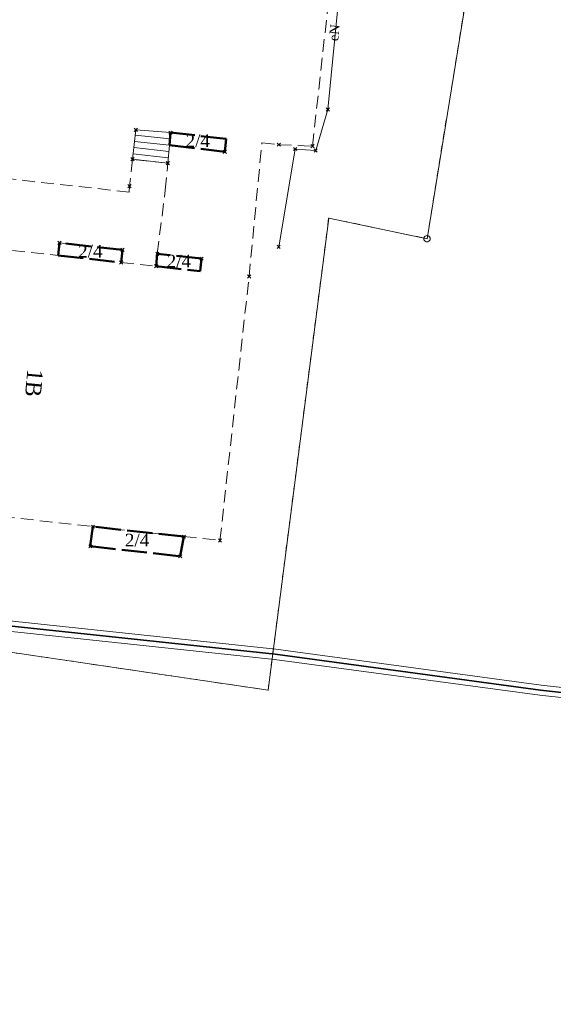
# Model space of a CAD drawing. Extents: x 7414218 to 7427513, y 5544630 to 5555035.
# Tile 34 of 46: x 7419644 to 7419687, y 5549553 to 5549631. Entities that reach past the tile are written whole.
import ezdxf
from ezdxf.enums import TextEntityAlignment as Align

# ---------------------------------------------------------------- set-up
doc = ezdxf.new("R2010")
doc.units = 0
for name, pattern in [('PRZER1-1', [1, 0.5, -0.5]), ('PRZER2-1', [1.5, 1, -0.5]), ('PRZER4-1', [2.5, 2, -0.5])]:
    doc.linetypes.add(name, pattern=pattern)
doc.layers.get('0').update_dxf_attribs({"linetype": 'CONTINUOUS'})
for name, color, linetype, lineweight in [('EGBA', 7, 'CONTINUOUS', 50), ('EGBA_O', 7, 'CONTINUOUS', 50), ('EGBP', 7, 'CONTINUOUS', 18), ('EGBS', 7, 'CONTINUOUS', 18), ('EGDE', 7, 'CONTINUOUS', 18), ('EGPG', 7, 'CONTINUOUS', 18), ('GEPADR_O', 7, 'CONTINUOUS', 18), ('OTKC', 7, 'CONTINUOUS', 18), ('SULO', 7, 'CONTINUOUS', 35)]:
    doc.layers.add(name, color=color, linetype=linetype, lineweight=lineweight)
for name, color, linetype, lineweight, true_color in [('EGUG', 7, 'CONTINUOUS', 18, 0x008000), ('GSPPRB', 7, 'CONTINUOUS', 18, 0x80ffff), ('SUEP', 1, 'CONTINUOUS', 18, 0xff0000), ('SUEP_O', 1, 'CONTINUOUS', 18, 0xff0000), ('SUWP', 5, 'CONTINUOUS', 18, 0x0000ff)]:
    doc.layers.add(name, color=color, linetype=linetype, lineweight=lineweight, true_color=true_color)
doc.styles.add('Times New Roman', font='times.ttf')

# ---------------------------------------------------------------- blocks, each defined once
blk = doc.blocks.new('GEPPGD1_2')
blk.add_hatch(color=0).paths.add_polyline_path([(0, -0.045), (0.013906, -0.042798), (0.02645, -0.036406), (0.036406, -0.02645), (0.042798, -0.013906), (0.045, 0), (0.042798, 0.013906), (0.036406, 0.02645), (0.02645, 0.036406), (0.013906, 0.042798), (0, 0.045), (-0.013906, 0.042798), (-0.02645, 0.036406), (-0.036406, 0.02645), (-0.042798, 0.013906), (-0.045, 0), (-0.042798, -0.013906), (-0.036406, -0.02645), (-0.02645, -0.036406), (-0.013906, -0.042798)])
blk = doc.blocks.new('GEPPGD1_1')
at = {"color": 0}
blk.add_lwpolyline([(0, 0.25), (0.077254, 0.237764), (0.146946, 0.202254), (0.202254, 0.146946), (0.237764, 0.077254), (0.25, 0), (0.237764, -0.077254), (0.202254, -0.146946), (0.146946, -0.202254), (0.077254, -0.237764), (0, -0.25), (-0.077254, -0.237764), (-0.146946, -0.202254), (-0.202254, -0.146946), (-0.237764, -0.077254), (-0.25, 0), (-0.237764, 0.077254), (-0.202254, 0.146946), (-0.146946, 0.202254), (-0.077254, 0.237764)], close=True, dxfattribs=at)
blk = doc.blocks.new('GSPPRB0')
at = {"color": 0, "lineweight": 18}
for points in [[(-0.12726, -0.12726), (0.12726, 0.12726)], [(-0.12726, 0.12726), (0.12726, -0.12726)]]:
    blk.add_lwpolyline(points, dxfattribs=at)

msp = doc.modelspace()

# ---------------------------------------------------------------- linework, layer by layer
at = {"layer": 'EGBA', "linetype": 'PRZER4-1', "lineweight": 50, "elevation": 10.18}
for points in [[(7419660.69, 5549621.43), (7419656.3, 5549621.92), (7419656.21, 5549620.93), (7419660.59, 5549620.41)], [(7419652.51, 5549612.68), (7419647.52, 5549613.22), (7419647.41, 5549612.23), (7419652.4, 5549611.68)], [(7419655.25, 5549612.36), (7419655.16, 5549611.38), (7419658.64, 5549611), (7419658.75, 5549611.98)], [(7419650.17, 5549590.84), (7419649.96, 5549589.29), (7419657.06, 5549588.5), (7419657.35, 5549590.05)]]:
    msp.add_lwpolyline(points, close=True, dxfattribs=at)
at = {"layer": 'EGBP', "linetype": 'PRZER2-1', "lineweight": 18, "elevation": 10.18}
msp.add_lwpolyline([(7419603.6, 5549641.77), (7419601.79, 5549625.54), (7419600.88, 5549617.43), (7419598.6, 5549596.58), (7419601.46, 5549596.27), (7419608.65, 5549595.5), (7419617.3, 5549594.52), (7419626.22, 5549593.58), (7419625.92, 5549591.03), (7419632.3, 5549590.33), (7419632.6, 5549592.87), (7419641.5, 5549591.81), (7419650.17, 5549590.84), (7419657.35, 5549590.05), (7419660.2, 5549589.75), (7419662.5, 5549610.57), (7419663.51, 5549621.12), (7419664.85, 5549620.97), (7419667.5, 5549620.85), (7419669.24, 5549636.48)], dxfattribs=at)
at = {"layer": 'EGBS', "linetype": 'Continuous', "lineweight": 18, "elevation": 10.18}
msp.add_lwpolyline([(7419653.3, 5549619.82), (7419656.08, 5549619.51), (7419656.21, 5549620.93), (7419656.3, 5549621.92), (7419653.55, 5549622.147)], close=True, dxfattribs=at)
for points in [[(7419656.211, 5549620.936), (7419653.452, 5549621.232)], [(7419656.256, 5549621.434), (7419653.505, 5549621.729)], [(7419656.165, 5549620.438), (7419653.398, 5549620.735)], [(7419656.119, 5549619.94), (7419653.345, 5549620.238)]]:
    msp.add_lwpolyline(points, dxfattribs=at)
at = {"layer": 'EGDE', "linetype": 'Continuous', "lineweight": 18, "elevation": 10.22}
msp.add_lwpolyline([(7419641.13, 5549581.31), (7419654.91, 5549579.28), (7419664, 5549577.94), (7419668.79, 5549615.18), (7419676.55, 5549613.55), (7419684.7, 5549663.65), (7419665.24, 5549660.9), (7419649.84, 5549657.3), (7419640.65, 5549655.17), (7419630.2, 5549653.58), (7419619.85, 5549651.97), (7419609.52, 5549650.05), (7419603.9, 5549648.9), (7419591.23, 5549646.31), (7419590.93, 5549644.33), (7419584.48, 5549588.54), (7419641.23, 5549582.15)], close=True, dxfattribs=at)
at = {"layer": 'EGUG', "linetype": 'PRZER1-1', "lineweight": 18, "elevation": 10.08}
msp.add_lwpolyline([(7419676.55, 5549613.55), (7419684.7, 5549663.65), (7419665.24, 5549660.9), (7419649.84, 5549657.3), (7419640.65, 5549655.17), (7419630.2, 5549653.58), (7419619.85, 5549651.97), (7419609.52, 5549650.05), (7419603.9, 5549648.9), (7419591.23, 5549646.31), (7419590.93, 5549644.33), (7419584.48, 5549588.54), (7419641.23, 5549582.15), (7419641.13, 5549581.31), (7419654.91, 5549579.28), (7419664, 5549577.94), (7419668.79, 5549615.18)], close=True, dxfattribs=at)
at = {"layer": 'OTKC', "linetype": 'PRZER2-1', "lineweight": 18, "elevation": 10.18}
msp.add_lwpolyline([(7419643.81, 5549612.63), (7419647.41, 5549612.23), (7419647.52, 5549613.22), (7419652.51, 5549612.68), (7419652.4, 5549611.68), (7419655.16, 5549611.38), (7419655.25, 5549612.36), (7419655.88, 5549617.39), (7419656.08, 5549619.51), (7419653.3, 5549619.82), (7419653.05, 5549617.7), (7419653.04, 5549617.23), (7419637.57, 5549618.93)], dxfattribs=at)
at = {"layer": 'SUEP', "linetype": 'Continuous', "lineweight": 18, "elevation": 10.14}
msp.add_lwpolyline([(7419664.84, 5549612.903), (7419666.145, 5549620.625), (7419667.758, 5549620.509), (7419668.71, 5549623.753), (7419669.908, 5549635.849)], dxfattribs=at)
at = {"layer": 'SULO', "linetype": 'Continuous', "lineweight": 35, "elevation": 10.12}
msp.add_lwpolyline([(7419371.95, 5549607.25), (7419374.34, 5549608.38), (7419374.65, 5549608.54), (7419377.75, 5549609.98), (7419380.89, 5549611.59), (7419381.39, 5549611.63), (7419390.21, 5549611.23), (7419418.22, 5549609.32), (7419425.28, 5549608.61), (7419440.37, 5549607.35), (7419450.47, 5549605.9), (7419462.07, 5549603.69), (7419474.48, 5549602.45), (7419519.42, 5549597.21), (7419544.93, 5549594.06), (7419580.78, 5549589.9), (7419596.52, 5549588), (7419664.56, 5549580.77), (7419685.52, 5549577.94), (7419703.3, 5549575.98)], dxfattribs=at)
at = {"layer": 'SUWP', "linetype": 'Continuous', "lineweight": 18, "elevation": 10.14}
for points in [[(7419801.567, 5549538.888), (7419797.002, 5549540.027), (7419793.787, 5549540.913), (7419771.838, 5549548.236), (7419770.139, 5549548.919), (7419767.271, 5549549.729), (7419761.227, 5549552.228), (7419756.817, 5549554.158), (7419723.385, 5549567.969), (7419713.725, 5549572.089), (7419703.401, 5549576.371), (7419685.569, 5549578.337), (7419664.608, 5549581.167), (7419596.565, 5549588.397), (7419580.827, 5549590.297), (7419544.978, 5549594.457), (7419519.468, 5549597.607), (7419474.523, 5549602.848), (7419462.127, 5549604.086), (7419450.545, 5549606.293)], [(7419801.373, 5549538.112), (7419796.798, 5549539.253), (7419793.553, 5549540.147), (7419771.562, 5549547.484), (7419769.881, 5549548.161), (7419767.009, 5549548.971), (7419760.913, 5549551.492), (7419756.503, 5549553.422), (7419723.075, 5549567.231), (7419713.415, 5549571.351), (7419703.199, 5549575.589), (7419685.471, 5549577.543), (7419664.512, 5549580.373), (7419596.475, 5549587.603), (7419580.733, 5549589.503), (7419544.882, 5549593.663), (7419519.372, 5549596.813), (7419474.437, 5549602.052), (7419462.013, 5549603.294), (7419450.395, 5549605.507)]]:
    msp.add_lwpolyline(points, dxfattribs=at)

# ---------------------------------------------------------------- block references
at = {"layer": 'EGPG', "linetype": 'Continuous', "lineweight": 18}
for name, p in [('GEPPGD1_2', (7419668.79, 5549615.18, 10.24)), ('GEPPGD1_1', (7419676.55, 5549613.55, 10.24)), ('GEPPGD1_2', (7419654.91, 5549579.28, 10.24)), ('GEPPGD1_2', (7419664, 5549577.94, 10.24))]:
    msp.add_blockref(name, p, dxfattribs=at)
at = {"layer": 'GSPPRB', "linetype": 'Continuous', "lineweight": 18}
for p in [(7419668.71, 5549623.753, 10.28), (7419653.55, 5549622.147, 10.28), (7419656.3, 5549621.92, 10.28), (7419660.59, 5549620.41, 10.28), (7419664.85, 5549620.97, 10.28), (7419666.145, 5549620.625, 10.28), (7419667.5, 5549620.85, 10.28), (7419667.758, 5549620.509, 10.28), (7419653.3, 5549619.82, 10.28), (7419653.3, 5549619.82, 10.28), (7419656.08, 5549619.51, 10.28), (7419656.08, 5549619.51, 10.28), (7419653.05, 5549617.7, 10.28), (7419647.52, 5549613.22, 10.28), (7419647.52, 5549613.22, 10.28), (7419652.51, 5549612.68, 10.28), (7419652.51, 5549612.68, 10.28), (7419664.84, 5549612.903, 10.28), (7419655.25, 5549612.36, 10.28), (7419655.25, 5549612.36, 10.28), (7419658.75, 5549611.98, 10.28), (7419652.4, 5549611.68, 10.28), (7419652.4, 5549611.68, 10.28), (7419655.16, 5549611.38, 10.28), (7419655.16, 5549611.38, 10.28), (7419662.5, 5549610.57, 10.28), (7419650.17, 5549590.84, 10.28), (7419657.35, 5549590.05, 10.28), (7419649.96, 5549589.29, 10.28), (7419660.2, 5549589.75, 10.28), (7419657.06, 5549588.5, 10.28)]:
    msp.add_blockref('GSPPRB0', p, dxfattribs=at)

# ---------------------------------------------------------------- texts
at = {"layer": 'EGBA_O', "linetype": 'Continuous', "lineweight": 0, "style": 'Times New Roman'}
for p in [(7419658.45, 5549620.782, 10.8), (7419649.96, 5549612.063, 10.8), (7419656.955, 5549611.29, 10.8), (7419653.655, 5549589.278, 10.8)]:
    msp.add_text('2/4', height=1, dxfattribs=at).set_placement(p, align=Align.CENTER)
at = {"layer": 'GEPADR_O', "linetype": 'Continuous', "lineweight": 0, "style": 'Times New Roman'}
msp.add_text('1B', height=1.25, rotation=264.64044, dxfattribs=at).set_placement((7419644.9, 5549602.226, 10.8), align=Align.CENTER)
at = {"layer": 'SUEP_O', "linetype": 'Continuous', "lineweight": 0, "style": 'Times New Roman'}
msp.add_text('eN', height=0.75, rotation=84.344, dxfattribs=at).set_placement((7419669.598, 5549629.771, 10.8), align=Align.CENTER)

doc.saveas('drawing.dxf')
